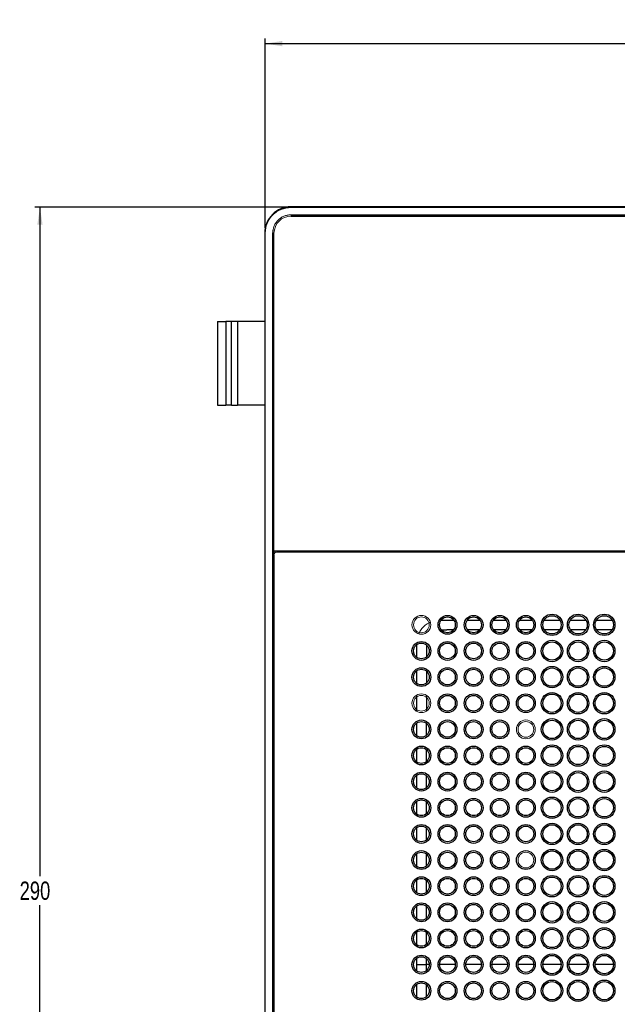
# Model space of a CAD drawing. Header units: millimetres. Extents: x -88 to 626, y -72 to 698.
# Tile 15 of 24: x -88 to 27, y 510 to 698. Entities that reach past the tile are written whole.
import ezdxf

# ---------------------------------------------------------------- set-up
doc = ezdxf.new("R2010")
doc.units = ezdxf.units.MM
doc.layers.add('DRAWINGS', color=7, linetype='Continuous')
doc.styles.add('SLDTEXTSTYLE0', font='TXT', dxfattribs={"width": 0.75})
doc.dimstyles.new('SLDDIMSTYLE0', dxfattribs={"dimtxt": 3.5, "dimasz": 3.302, "dimexe": 0, "dimexo": 0.0625, "dimgap": 0.875, "dimtad": 0, "dimtih": 1, "dimtoh": 1, "dimdec": 0, "dimrnd": 1e-09, "dimzin": 12, "dimdsep": 46, "dimtxsty": 'SLDTEXTSTYLE0', "dimsah": 1, "dimcen": 0.09, "dimadec": 0, "dimazin": 3, "dimtfac": 1, "dimtdec": 0, "dimtofl": 0, "dimtmove": 0, "dimatfit": 3, "dimfxl": 0, "dimfrac": 2, "dimtolj": 1, "dimtzin": 12, "dimarcsym": 0})

# ---------------------------------------------------------------- blocks, each defined once
blk = doc.blocks.new('_D_1')
at = {"layer": 'DRAWINGS'}
for p, q in [((-40.83, 658.66), (-40.83, 694.88)), ((-40.83, 693.88), (148.93, 693.88)), ((148.93, 658.66), (148.93, 694.88))]:
    blk.add_line(p, q, dxfattribs=at)
for points in [[(-40.83, 693.88), (-37.53, 693.37), (-37.53, 694.39)], [(148.93, 693.88), (145.62, 694.39), (145.62, 693.37)]]:
    blk.add_solid(points, dxfattribs=at)
at = {"layer": 'DRAWINGS', "insert": (49.75, 698.39), "char_height": 3.5, "attachment_point": 1, "style": 'SLDTEXTSTYLE0'}
blk.add_mtext('190', dxfattribs=at)
blk = doc.blocks.new('_D_2')
at = {"layer": 'DRAWINGS'}
for p, q in [((-36.92, 662.57), (-84.94, 662.57)), ((-83.94, 662.57), (-83.94, 534.63)), ((-83.94, 372.82), (-83.94, 529.07)), ((-36.92, 372.82), (-84.94, 372.82))]:
    blk.add_line(p, q, dxfattribs=at)
for points in [[(-83.94, 662.57), (-84.44, 659.27), (-83.43, 659.27)], [(-83.94, 372.82), (-83.43, 376.12), (-84.44, 376.12)]]:
    blk.add_solid(points, dxfattribs=at)
at = {"layer": 'DRAWINGS', "insert": (-87.82, 533.58), "char_height": 3.5, "attachment_point": 1, "style": 'SLDTEXTSTYLE0'}
blk.add_mtext('290', dxfattribs=at)

msp = doc.modelspace()

# ---------------------------------------------------------------- linework, layer by layer
at = {"color": 7, "linetype": 'Continuous', "lineweight": 25}
for p, q in [((-35.92, 662.57), (-35.92, 662.66)), ((144.01, 662.66), (-35.92, 662.66)), ((-35.92, 662.57), (144.01, 662.57)), ((-35.95, 661.12), (144.05, 661.12)), ((-35.85, 660.9), (143.95, 660.9)), ((-40.83, 657.66), (-40.92, 657.66)), ((-40.92, 657.66), (-40.92, 377.73)), ((-40.83, 377.73), (-40.83, 657.66)), ((-39.37, 377.69), (-39.37, 657.7)), ((-39.15, 596.8), (-39.15, 657.6)), ((-49.94, 640.69), (-48.39, 640.69)), ((-49.94, 640.69), (-49.94, 624.69)), ((-48.39, 640.69), (-48.39, 624.69)), ((-47.29, 640.69), (-48.39, 640.69)), ((-47.29, 624.69), (-47.29, 640.69)), ((-46.13, 640.69), (-47.29, 640.69)), ((-46.13, 640.69), (-46.13, 624.69)), ((-40.92, 640.69), (-46.13, 640.69)), ((-39.21, 640.69), (-39.35, 640.69)), ((-49.94, 624.69), (-48.39, 624.69)), ((-47.29, 624.69), (-48.39, 624.69)), ((-47.29, 624.69), (-46.13, 624.69)), ((-40.92, 624.69), (-46.13, 624.69)), ((-39.21, 624.69), (-39.35, 624.69)), ((31.48, 596.8), (-39.15, 596.8)), ((-39.15, 596.09), (-39.15, 439.29)), ((31.48, 596.59), (-38.65, 596.59)), ((-30.11, 596.8), (-30.11, 596.59)), ((-28.74, 596.59), (-28.74, 596.8)), ((-16.88, 596.8), (-16.88, 596.59)), ((-15.03, 596.59), (-15.03, 596.8)), ((-0.18, 596.8), (-0.18, 596.59)), ((1.67, 596.59), (1.67, 596.8)), ((14.82, 596.8), (14.82, 596.59)), ((16.67, 596.59), (16.67, 596.8))]:
    msp.add_line(p, q, dxfattribs=at)
at = {"color": 144, "linetype": 'Continuous', "lineweight": 18}
for p, q in [((-35.95, 661.09), (-35.95, 661.12)), ((144.05, 661.09), (-35.95, 661.09)), ((144.01, 660.95), (-35.92, 660.95)), ((-39.37, 657.7), (-39.35, 657.7)), ((-39.35, 657.7), (-39.35, 595.92)), ((-39.21, 657.66), (-39.21, 377.73)), ((-39.35, 439.47), (-39.35, 595.92)), ((-39.35, 595.92), (-39.35, 595.92)), ((-38.95, 596.8), (-38.95, 596.49)), ((-28, 596.8), (-28, 596.59)), ((-17.12, 596.59), (-17.12, 596.8)), ((2.88, 596.59), (2.89, 596.8)), ((13.61, 596.8), (13.62, 596.59)), ((16.88, 596.8), (16.88, 596.59))]:
    msp.add_line(p, q, dxfattribs=at)
at = {"color": 8, "linetype": 'Continuous', "lineweight": 25}
for p, q in [((-32.87, 596.8), (-32.87, 596.59)), ((-30.87, 596.59), (-30.87, 596.8)), ((-14.8, 596.8), (-14.81, 596.59)), ((-7.45, 596.59), (-7.45, 596.8)), ((-1.39, 596.8), (-1.38, 596.59)), ((-0.38, 596.59), (-0.38, 596.8)), ((14.62, 596.59), (14.62, 596.8)), ((-7.14, 583.58), (-4.77, 583.58)), ((-2.14, 583.58), (0.23, 583.57)), ((2.86, 583.57), (5.23, 583.57)), ((7.86, 583.57), (10.23, 583.57)), ((12.57, 583.57), (15.53, 583.57)), ((17.57, 583.57), (20.53, 583.57)), ((22.57, 583.57), (25.53, 583.57)), ((-4.82, 581.72), (-6.06, 581.72)), ((0.19, 581.73), (-2.06, 581.73)), ((5.2, 581.74), (2.93, 581.73)), ((10.2, 581.74), (7.93, 581.74)), ((15.49, 581.75), (12.61, 581.75)), ((25.5, 581.76), (22.6, 581.76)), ((-11.83, 576.5), (-11.84, 578.87)), ((-9.97, 578.81), (-9.98, 577.8)), ((-9.98, 577.8), (-9.98, 576.59)), ((-9.98, 573.82), (-9.99, 571.58)), ((-9.99, 569.19), (-9.99, 566.21)), ((-10, 563.83), (-10, 561.57)), ((-10, 558.83), (-10.01, 556.57)), ((-10.01, 553.84), (-10.01, 551.56)), ((-11.82, 546.5), (-11.82, 548.88)), ((-10.01, 548.84), (-10.02, 546.56)), ((-11.82, 541.5), (-11.82, 543.88)), ((-10.02, 543.84), (-10.02, 541.56)), ((-11.82, 536.5), (-11.82, 538.88)), ((-10.02, 538.84), (-10.02, 536.56)), ((-11.82, 531.5), (-11.82, 533.88)), ((-10.02, 533.85), (-10.02, 531.55)), ((-11.82, 526.5), (-11.82, 528.88)), ((-10.02, 528.85), (-10.03, 526.55)), ((-11.82, 521.5), (-11.82, 523.88)), ((-10.03, 523.85), (-10.03, 521.55)), ((-11.82, 517.69), (-11.82, 518.88)), ((-10.03, 518.85), (-10.03, 517.69)), ((-11.82, 516.5), (-11.82, 517.69)), ((-10.03, 517.69), (-10.03, 516.55)), ((-9.45, 517.69), (-10.03, 517.69)), ((-4.45, 517.69), (-7.45, 517.69)), ((0.55, 517.69), (-2.45, 517.69)), ((5.55, 517.69), (2.55, 517.69)), ((10.55, 517.69), (7.55, 517.69)), ((15.8, 517.69), (12.3, 517.69)), ((20.8, 517.69), (17.3, 517.69)), ((25.8, 517.69), (22.3, 517.69)), ((-11.82, 511.51), (-11.82, 513.89)), ((-10.03, 513.84), (-10.03, 511.54))]:
    msp.add_line(p, q, dxfattribs=at)
at = {"color": 144, "linetype": 'Continuous', "lineweight": 18, "flags": 128}
for points in [[(-14.68, 596.59), (-14.68, 596.6), (-14.76, 596.8)], [(-11.87, 596.59), (-11.25, 596.74), (-10.95, 596.8)]]:
    msp.add_lwpolyline(points, dxfattribs=at)
at = {"color": 8, "linetype": 'Continuous', "lineweight": 25, "flags": 128}
for points in [[(-7.05, 581.71), (-6.42, 581.72), (-6.15, 581.72), (-6.08, 581.72), (-6.07, 581.72), (-6.06, 581.72), (-6.06, 581.72), (-6.06, 581.72)], [(-11.83, 571.5), (-11.83, 572.12), (-11.83, 573.87)], [(-11.83, 566.15), (-11.83, 568.93), (-11.83, 569.22)], [(-11.83, 561.5), (-11.83, 562.23), (-11.83, 563.87)], [(-11.83, 556.5), (-11.83, 558.78), (-11.83, 558.88)]]:
    msp.add_lwpolyline(points, dxfattribs=at)
at = {"color": 144, "linetype": 'Continuous', "lineweight": 18}
for centre, radius in [((-10.95, 582.69), 1.8), ((-10.95, 582.69), 1.5), ((-10.95, 567.69), 1.8), ((-10.95, 567.69), 1.5), ((9.05, 562.69), 1.8), ((9.05, 562.69), 1.5), ((9.05, 537.69), 1.5)]:
    msp.add_circle(centre, radius, dxfattribs=at)
at = {"color": 7, "linetype": 'Continuous', "lineweight": 25}
for centre, radius in [((-5.95, 582.69), 1.8), ((-5.95, 582.69), 1.5), ((-0.95, 582.69), 1.8), ((-0.95, 582.69), 1.5), ((4.05, 582.69), 1.8), ((4.05, 582.69), 1.5), ((9.05, 582.69), 1.8), ((9.05, 582.69), 1.5), ((14.05, 582.69), 2.05), ((14.05, 582.69), 1.75), ((19.05, 582.69), 2.05), ((19.05, 582.69), 1.75), ((24.05, 582.69), 2.05), ((24.05, 582.69), 1.75), ((-10.95, 577.69), 1.8), ((-10.95, 577.69), 1.5), ((-5.95, 577.69), 1.8), ((-5.95, 577.69), 1.5), ((-0.95, 577.69), 1.8), ((-0.95, 577.69), 1.5), ((4.05, 577.69), 1.8), ((4.05, 577.69), 1.5), ((9.05, 577.69), 1.8), ((9.05, 577.69), 1.5), ((14.05, 577.69), 2.05), ((14.05, 577.69), 1.75), ((19.05, 577.69), 2.05), ((19.05, 577.69), 1.75), ((24.05, 577.69), 2.05), ((24.05, 577.69), 1.75), ((14.05, 572.69), 2.05), ((19.05, 572.69), 2.05), ((24.05, 572.69), 2.05), ((-10.95, 572.69), 1.8), ((-10.95, 572.69), 1.5), ((-5.95, 572.69), 1.8), ((-5.95, 572.69), 1.5), ((-0.95, 572.69), 1.8), ((-0.95, 572.69), 1.5), ((4.05, 572.69), 1.8), ((4.05, 572.69), 1.5), ((9.05, 572.69), 1.8), ((9.05, 572.69), 1.5), ((14.05, 572.69), 1.75), ((19.05, 572.69), 1.75), ((24.05, 572.69), 1.75), ((-5.95, 567.69), 1.8), ((-5.95, 567.69), 1.5), ((-0.95, 567.69), 1.8), ((-0.95, 567.69), 1.5), ((4.05, 567.69), 1.8), ((4.05, 567.69), 1.5), ((9.05, 567.69), 1.8), ((9.05, 567.69), 1.5), ((14.05, 567.69), 2.05), ((14.05, 567.69), 1.75), ((19.05, 567.69), 2.05), ((19.05, 567.69), 1.75), ((24.05, 567.69), 2.05), ((24.05, 567.69), 1.75), ((-10.95, 562.69), 1.8), ((-10.95, 562.69), 1.5), ((-5.95, 562.69), 1.8), ((-5.95, 562.69), 1.5), ((-0.95, 562.69), 1.8), ((-0.95, 562.69), 1.5), ((4.05, 562.69), 1.8), ((4.05, 562.69), 1.5), ((14.05, 562.69), 2.05), ((14.05, 562.69), 1.75), ((19.05, 562.69), 2.05), ((19.05, 562.69), 1.75), ((24.05, 562.69), 2.05), ((24.05, 562.69), 1.75), ((-10.95, 557.69), 1.8), ((-5.95, 557.69), 1.8), ((-0.95, 557.69), 1.8), ((4.05, 557.69), 1.8), ((9.05, 557.69), 1.8), ((14.05, 557.69), 2.05), ((14.05, 557.69), 1.75), ((19.05, 557.69), 2.05), ((19.05, 557.69), 1.75), ((24.05, 557.69), 2.05), ((24.05, 557.69), 1.75), ((-10.95, 557.69), 1.5), ((-5.95, 557.69), 1.5), ((-0.95, 557.69), 1.5), ((4.05, 557.69), 1.5), ((9.05, 557.69), 1.5), ((-10.95, 552.69), 1.8), ((-10.95, 552.69), 1.5), ((-5.95, 552.69), 1.8), ((-5.95, 552.69), 1.5), ((-0.95, 552.69), 1.8), ((-0.95, 552.69), 1.5), ((4.05, 552.69), 1.8), ((4.05, 552.69), 1.5), ((9.05, 552.69), 1.8), ((9.05, 552.69), 1.5), ((14.05, 552.69), 2.05), ((14.05, 552.69), 1.75), ((19.05, 552.69), 2.05), ((19.05, 552.69), 1.75), ((24.05, 552.69), 2.05), ((24.05, 552.69), 1.75), ((-10.95, 547.69), 1.8), ((-10.95, 547.69), 1.5), ((-5.95, 547.69), 1.8), ((-5.95, 547.69), 1.5), ((-0.95, 547.69), 1.8), ((-0.95, 547.69), 1.5), ((4.05, 547.69), 1.8), ((4.05, 547.69), 1.5), ((9.05, 547.69), 1.8), ((9.05, 547.69), 1.5), ((14.05, 547.69), 2.05), ((14.05, 547.69), 1.75), ((19.05, 547.69), 2.05), ((19.05, 547.69), 1.75), ((24.05, 547.69), 2.05), ((24.05, 547.69), 1.75), ((-10.95, 542.69), 1.8), ((-5.95, 542.69), 1.8), ((-0.95, 542.69), 1.8), ((4.05, 542.69), 1.8), ((9.05, 542.69), 1.8), ((14.05, 542.69), 2.05), ((14.05, 542.69), 1.75), ((19.05, 542.69), 2.05), ((19.05, 542.69), 1.75), ((24.05, 542.69), 2.05), ((24.05, 542.69), 1.75), ((-10.95, 542.69), 1.5), ((-5.95, 542.69), 1.5), ((-0.95, 542.69), 1.5), ((4.05, 542.69), 1.5), ((9.05, 542.69), 1.5), ((-10.95, 537.69), 1.8), ((-10.95, 537.69), 1.5), ((-5.95, 537.69), 1.8), ((-5.95, 537.69), 1.5), ((-0.95, 537.69), 1.8), ((-0.95, 537.69), 1.5), ((4.05, 537.69), 1.8), ((4.05, 537.69), 1.5), ((9.05, 537.69), 1.8), ((14.05, 537.69), 2.05), ((14.05, 537.69), 1.75), ((19.05, 537.69), 2.05), ((19.05, 537.69), 1.75), ((24.05, 537.69), 2.05), ((24.05, 537.69), 1.75), ((-10.95, 532.69), 1.8), ((-10.95, 532.69), 1.5), ((-5.95, 532.69), 1.8), ((-5.95, 532.69), 1.5), ((-0.95, 532.69), 1.8), ((-0.95, 532.69), 1.5), ((4.05, 532.69), 1.8), ((4.05, 532.69), 1.5), ((9.05, 532.69), 1.8), ((9.05, 532.69), 1.5), ((14.05, 532.69), 2.05), ((14.05, 532.69), 1.75), ((19.05, 532.69), 2.05), ((19.05, 532.69), 1.75), ((24.05, 532.69), 2.05), ((24.05, 532.69), 1.75), ((-10.95, 527.69), 1.8), ((-5.95, 527.69), 1.8), ((-0.95, 527.69), 1.8), ((4.05, 527.69), 1.8), ((9.05, 527.69), 1.8), ((14.05, 527.69), 2.05), ((14.05, 527.69), 1.75), ((19.05, 527.69), 2.05), ((19.05, 527.69), 1.75), ((24.05, 527.69), 2.05), ((24.05, 527.69), 1.75), ((-10.95, 527.69), 1.5), ((-5.95, 527.69), 1.5), ((-0.95, 527.69), 1.5), ((4.05, 527.69), 1.5), ((9.05, 527.69), 1.5), ((-10.95, 522.69), 1.8), ((-10.95, 522.69), 1.5), ((-5.95, 522.69), 1.8), ((-5.95, 522.69), 1.5), ((-0.95, 522.69), 1.8), ((-0.95, 522.69), 1.5), ((4.05, 522.69), 1.8), ((4.05, 522.69), 1.5), ((9.05, 522.69), 1.8), ((9.05, 522.69), 1.5), ((14.05, 522.69), 2.05), ((14.05, 522.69), 1.75), ((19.05, 522.69), 2.05), ((19.05, 522.69), 1.75), ((24.05, 522.69), 2.05), ((24.05, 522.69), 1.75), ((-10.95, 517.69), 1.8), ((-10.95, 517.69), 1.5), ((-5.95, 517.69), 1.8), ((-5.95, 517.69), 1.5), ((-0.95, 517.69), 1.8), ((-0.95, 517.69), 1.5), ((4.05, 517.69), 1.8), ((4.05, 517.69), 1.5), ((9.05, 517.69), 1.8), ((9.05, 517.69), 1.5), ((14.05, 517.69), 2.05), ((14.05, 517.69), 1.75), ((19.05, 517.69), 2.05), ((19.05, 517.69), 1.75), ((24.05, 517.69), 2.05), ((24.05, 517.69), 1.75), ((-10.95, 512.69), 1.8), ((-5.95, 512.69), 1.8), ((-0.95, 512.69), 1.8), ((4.05, 512.69), 1.8), ((9.05, 512.69), 1.8), ((14.05, 512.69), 2.05), ((14.05, 512.69), 1.75), ((19.05, 512.69), 2.05), ((19.05, 512.69), 1.75), ((24.05, 512.69), 2.05), ((24.05, 512.69), 1.75), ((-10.95, 512.69), 1.5), ((-5.95, 512.69), 1.5), ((-0.95, 512.69), 1.5), ((4.05, 512.69), 1.5), ((9.05, 512.69), 1.5)]:
    msp.add_circle(centre, radius, dxfattribs=at)
at = {"color": 144, "linetype": 'Continuous', "lineweight": 18}
for centre, radius in [((-35.85, 657.6), 3.3), ((-38.65, 596.09), 0.5)]:
    msp.add_arc(centre, radius, 90, 180, dxfattribs=at)
at = {"color": 7, "linetype": 'Continuous', "lineweight": 25}
for points in [[(-35.92, 662.66), (-36.57, 662.66), (-37.23, 662.53), (-38.44, 662.03), (-38.99, 661.66), (-39.92, 660.73), (-40.29, 660.18), (-40.79, 658.97), (-40.92, 658.32), (-40.92, 657.66)], [(-40.83, 657.66), (-40.83, 658.3), (-40.7, 658.95), (-40.21, 660.13), (-39.85, 660.68), (-38.94, 661.59), (-38.39, 661.95), (-37.2, 662.44), (-36.56, 662.57), (-35.92, 662.57)], [(-11.82, 517.69), (-11.77, 517.69), (-11.69, 517.69), (-11.47, 517.69), (-11.33, 517.69), (-11, 517.69), (-10.81, 517.69), (-10.42, 517.69), (-10.22, 517.69), (-10.03, 517.69)]]:
    msp.add_open_spline(points, degree=3, knots=[0, 0, 0, 0, 0.25, 0.25, 0.5, 0.5, 0.75, 0.75, 1, 1, 1, 1], dxfattribs=at)
at = {"color": 144, "linetype": 'Continuous', "lineweight": 18}
for points, knots in [([(-39.37, 657.7), (-39.37, 657.75), (-39.37, 657.86), (-39.36, 658.03), (-39.34, 658.2), (-39.3, 658.42), (-39.23, 658.69), (-39.08, 659.12), (-38.81, 659.61), (-38.39, 660.13), (-37.86, 660.56), (-37.37, 660.82), (-36.95, 660.97), (-36.62, 661.06), (-36.29, 661.11), (-36.06, 661.11), (-35.95, 661.12)], [0, 0, 0, 0, 0.031198, 0.062468, 0.093887, 0.125531, 0.188281, 0.250686, 0.375628, 0.500159, 0.62533, 0.749787, 0.812216, 0.874945, 0.937577, 1, 1, 1, 1]), ([(17.88, 596.59), (17.88, 596.65), (17.88, 596.78), (17.89, 596.87), (17.89, 596.93)], [0, 0, 0, 0, 0.449414, 1, 1, 1, 1]), ([(-9.22, 583.19), (-9.43, 583.09), (-9.92, 582.86), (-10.57, 582.32), (-11.11, 581.68), (-11.34, 581.2), (-11.43, 581)], [0, 0, 0, 0, 0.217532, 0.504625, 0.791966, 1, 1, 1, 1])]:
    msp.add_open_spline(points, degree=3, knots=knots, dxfattribs=at)
at = {"color": 8, "linetype": 'Continuous', "lineweight": 25}
for points, knots in [([(1.88, 596.8), (1.88, 596.8), (1.88, 596.74), (1.88, 596.66), (1.88, 596.59)], [0, 0, 0, 0, 0.064653, 1, 1, 1, 1]), ([(20.49, 581.76), (20.46, 581.76), (19.5, 581.76), (18.53, 581.75), (17.61, 581.75)], [0, 0, 0, 0, 0.036779, 1, 1, 1, 1]), ([(-11.83, 551.5), (-11.83, 551.68), (-11.83, 552.47), (-11.83, 553.26), (-11.83, 553.88)], [0, 0, 0, 0, 0.225001, 1, 1, 1, 1])]:
    msp.add_open_spline(points, degree=3, knots=knots, dxfattribs=at)

# ---------------------------------------------------------------- dimensions: what is measured, and where the dimension line sits
at = {"layer": 'DRAWINGS'}
dim = msp.add_linear_dim(base=(148.93, 696.66), p1=(-40.83, 657.66), p2=(148.93, 657.66), dimstyle='SLDDIMSTYLE0', dxfattribs=at)
dim.commit()
dim.dimension.update_dxf_attribs({"geometry": '_D_1', "text_midpoint": (53.63, 696.66), "dimtype": 160})
dim = msp.add_linear_dim(base=(-83.94, 372.82), p1=(-35.92, 662.57), p2=(-35.92, 372.82), angle=90, dimstyle='SLDDIMSTYLE0', dxfattribs=at)
dim.commit()
dim.dimension.update_dxf_attribs({"geometry": '_D_2', "text_midpoint": (-83.94, 531.85), "dimtype": 160})

doc.saveas('drawing.dxf')
